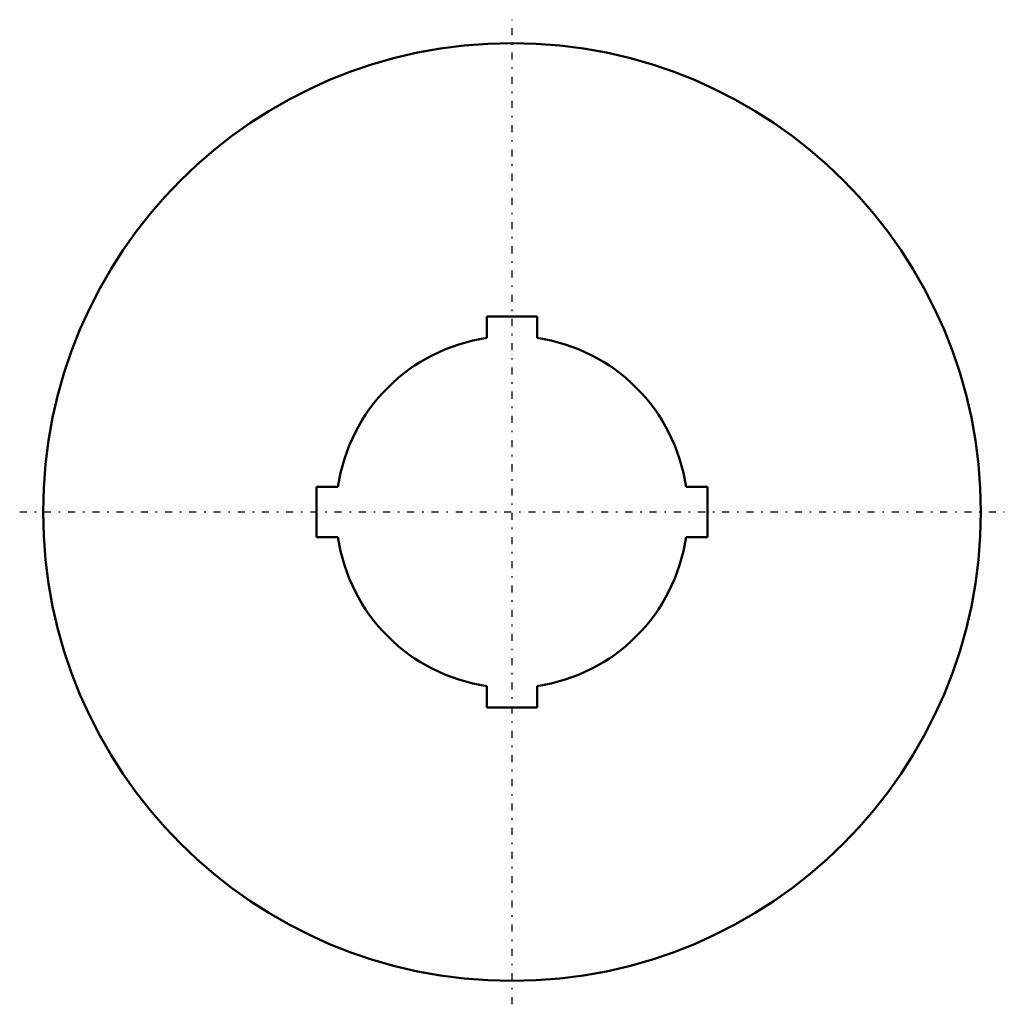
# Model space of a CAD drawing. Header units: millimetres. Extents: x -31.5 to 31.5, y -31.5 to 31.5.
import ezdxf

# ---------------------------------------------------------------- set-up
doc = ezdxf.new("R2010")
doc.units = ezdxf.units.MM
doc.linetypes.add('Center', pattern=[1.5, 0.45, -0.5, 0.05, -0.5])
doc.layers.add('3', color=7, linetype='Center', lineweight=5)

msp = doc.modelspace()

# ---------------------------------------------------------------- linework, layer by layer
at = {"color": 0, "lineweight": 50}
for p, q in [((-1.6, 12.5), (-1.6, 11.136)), ((1.6, 12.5), (-1.6, 12.5)), ((1.6, 11.136), (1.6, 12.5)), ((-12.5, 1.6), (-12.5, -1.6)), ((-11.136, 1.6), (-12.5, 1.6)), ((12.5, 1.6), (11.136, 1.6)), ((12.5, -1.6), (12.5, 1.6)), ((-12.5, -1.6), (-11.136, -1.6)), ((11.136, -1.6), (12.5, -1.6)), ((-1.6, -11.136), (-1.6, -12.5)), ((1.6, -12.5), (1.6, -11.136)), ((-1.6, -12.5), (1.6, -12.5))]:
    msp.add_line(p, q, dxfattribs=at)
msp.add_circle((0, 0), 30, dxfattribs=at)
for start, end in [(98.17642, 171.82349), (8.17647, 81.82353), (188.17644, 261.82349), (278.17636, 351.82336)]:
    msp.add_arc((0, 0), 11.25, start, end, dxfattribs=at)
at = {"layer": '3', "color": 0, "lineweight": 25}
for p, q in [((0, -31.5), (0, 31.5)), ((-31.5, 0), (31.5, 0))]:
    msp.add_line(p, q, dxfattribs=at)

doc.saveas('drawing.dxf')
